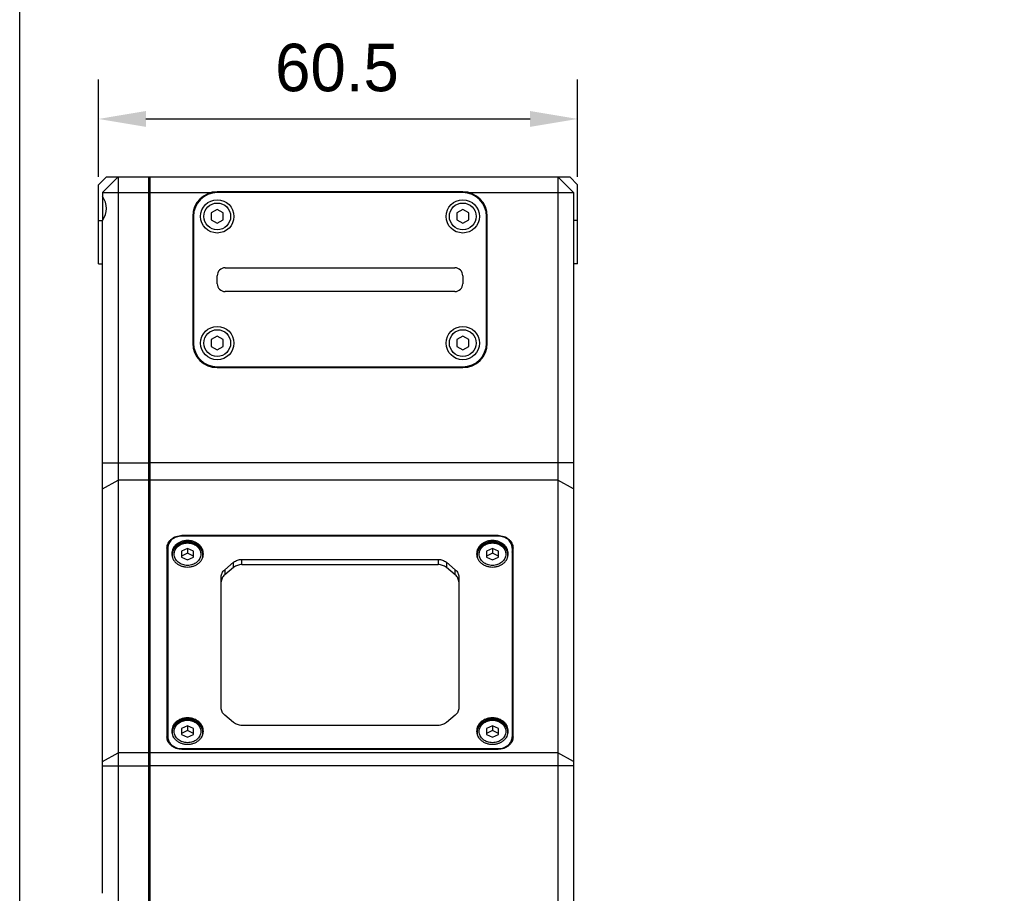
# Model space of a CAD drawing. Header units: millimetres. Extents: x 0 to 339, y 0 to 220.
# Tile 3 of 22: x 0 to 62, y 103 to 158. Entities that reach past the tile are written whole.
import ezdxf

# ---------------------------------------------------------------- set-up
doc = ezdxf.new("R2010")
doc.units = ezdxf.units.MM
doc.header["$LTSCALE"] = 23.1
doc.header["$PDMODE"] = 3
doc.header["$PDSIZE"] = 8
doc.layers.get('0').update_dxf_attribs({"linetype": 'CONTINUOUS'})
doc.layers.get('Defpoints').update_dxf_attribs({"linetype": 'CONTINUOUS'})
for name, color, linetype in [('00_COMPONENTS', 7, 'CONTINUOUS'), ('03_ALL_AXES', 7, 'CONTINUOUS'), ('09_ALL_ROUNDS', 7, 'CONTINUOUS'), ('10_ALL_CHAMFER', 7, 'CONTINUOUS'), ('51__DRAFT_DIMS', 7, 'CONTINUOUS')]:
    doc.layers.add(name, color=color, linetype=linetype)
doc.styles.get("Standard").update_dxf_attribs({"font": '兰亭黑 GBK.TTF'})
doc.dimstyles.new('DIMSTYLE_3', dxfattribs={"dimtxt": 3, "dimasz": 3, "dimexe": 2.5, "dimexo": 0.5, "dimgap": 0.75, "dimtad": 1, "dimlfac": 2, "dimdsep": 46, "dimtxsty": 'STANDARD', "dimblk": '_FILLED', "dimblk1": '_FILLED', "dimblk2": '_FILLED', "dimcen": 0.09, "dimclrt": 3, "dimazin": 2, "dimtp": 0.3, "dimtm": 0.3, "dimtfac": 1, "dimtofl": 0, "dimtmove": 0, "dimatfit": 3, "dimldrblk": '_FILLED', "dimfxl": 1, "dimtolj": 1, "dimarcsym": 0})

# ---------------------------------------------------------------- blocks, each defined once
blk = doc.blocks.new('_FILLED')
at = {"color": 0, "linetype": 'ByBlock'}
blk.add_solid([(0, 0), (-1, 0.167), (-1, -0.167)], dxfattribs=at)
blk = doc.blocks.new('*D9')
at = {"layer": '51__DRAFT_DIMS', "color": 0, "lineweight": -2}
for p, q in [((4.972, 148.27), (4.972, 154.422)), ((35.222, 148.27), (35.222, 154.422)), ((7.972, 151.922), (32.222, 151.922))]:
    blk.add_line(p, q, dxfattribs=at)
at = {"layer": 'Defpoints', "color": 0}
for p in [(35.222, 151.922), (4.972, 147.77), (35.222, 147.77)]:
    blk.add_point(p, dxfattribs=at)
at = {"layer": '51__DRAFT_DIMS', "color": 0, "linetype": 'ByBlock', "lineweight": -2, "xscale": 3, "yscale": 3, "zscale": 3, "rotation": 180}
blk.add_blockref('_FILLED', (4.972, 151.922), dxfattribs=at)
at = {"layer": '51__DRAFT_DIMS', "color": 0, "linetype": 'ByBlock', "lineweight": -2, "xscale": 3, "yscale": 3, "zscale": 3}
blk.add_blockref('_FILLED', (35.222, 151.922), dxfattribs=at)
at = {"layer": '51__DRAFT_DIMS', "color": 3, "insert": (20.029, 156.672), "char_height": 3, "attachment_point": 2, "line_spacing_factor": 0.9}
blk.add_mtext('\\A1;60.5', dxfattribs=at)

msp = doc.modelspace()

# ---------------------------------------------------------------- linework, layer by layer
msp.add_lwpolyline([(0, 219.8907), (339.0596, 219.8907), (339.0596, 0), (0, 0)], close=True)
at = {"layer": '00_COMPONENTS'}
for p, q in [((27.9717, 147.2698), (12.4717, 147.2698)), ((12.4717, 146.2029), (12.0967, 145.9864)), ((12.8467, 145.9864), (12.4717, 146.2029)), ((27.9717, 146.2029), (27.5967, 145.9864)), ((28.3467, 145.9864), (27.9717, 146.2029)), ((10.9717, 145.7698), (10.9717, 137.7698)), ((12.0967, 145.9864), (12.0967, 145.5533)), ((12.0967, 145.5533), (12.4717, 145.3368)), ((12.4717, 145.3368), (12.8467, 145.5533)), ((12.8467, 145.5533), (12.8467, 145.9864)), ((27.5967, 145.9864), (27.5967, 145.5533)), ((27.5967, 145.5533), (27.9717, 145.3368)), ((27.9717, 145.3368), (28.3467, 145.5533)), ((28.3467, 145.5533), (28.3467, 145.9864)), ((29.4717, 137.7698), (29.4717, 145.7698)), ((12.9717, 142.5198), (27.4717, 142.5198)), ((12.4717, 141.5198), (12.4717, 142.0198)), ((27.9717, 142.0198), (27.9717, 141.5198)), ((27.4717, 141.0198), (12.9717, 141.0198)), ((12.4717, 138.2029), (12.0967, 137.9864)), ((12.8467, 137.9864), (12.4717, 138.2029)), ((27.9717, 138.2029), (27.5967, 137.9864)), ((28.3467, 137.9864), (27.9717, 138.2029)), ((12.0967, 137.9864), (12.0967, 137.5533)), ((12.0967, 137.5533), (12.4717, 137.3368)), ((12.4717, 137.3368), (12.8467, 137.5533)), ((12.8467, 137.5533), (12.8467, 137.9864)), ((27.5967, 137.9864), (27.5967, 137.5533)), ((27.5967, 137.5533), (27.9717, 137.3368)), ((27.9717, 137.3368), (28.3467, 137.5533)), ((28.3467, 137.5533), (28.3467, 137.9864)), ((12.4717, 136.2698), (27.9717, 136.2698)), ((30.1967, 125.5744), (10.2467, 125.5744)), ((9.3467, 124.8196), (9.3467, 112.6555)), ((10.5967, 124.7991), (10.2217, 124.6175)), ((10.2217, 124.6175), (10.2217, 124.2544)), ((10.5967, 124.4995), (10.2217, 124.318)), ((10.5967, 124.7991), (10.5967, 124.4995)), ((10.9717, 124.6175), (10.5967, 124.7991)), ((10.9717, 124.318), (10.5967, 124.4995)), ((10.9717, 124.2544), (10.9717, 124.6175)), ((29.8467, 124.7991), (29.4717, 124.6175)), ((29.4717, 124.6175), (29.4717, 124.2544)), ((29.8467, 124.4995), (29.4717, 124.318)), ((29.8467, 124.7991), (29.8467, 124.4995)), ((30.2217, 124.6175), (29.8467, 124.7991)), ((30.2217, 124.318), (29.8467, 124.4995)), ((30.2217, 124.2544), (30.2217, 124.6175)), ((31.0967, 124.8196), (31.0967, 112.6555)), ((10.2217, 124.2544), (10.5967, 124.0728)), ((10.5967, 124.0728), (10.9717, 124.2544)), ((12.9414, 123.4523), (13.502, 123.9225)), ((13.502, 123.5957), (13.502, 123.9225)), ((14.0323, 123.78), (14.0323, 124.1067)), ((14.0323, 124.1067), (26.411, 124.1067)), ((14.0323, 123.78), (26.411, 123.78)), ((26.411, 124.1067), (26.411, 123.78)), ((26.9414, 123.9225), (26.9414, 123.5957)), ((26.9414, 123.9225), (27.502, 123.4523)), ((29.4717, 124.2544), (29.8467, 124.0728)), ((29.8467, 124.0728), (30.2217, 124.2544)), ((13.502, 123.5957), (12.9414, 123.1255)), ((12.9414, 123.4523), (12.9414, 123.1255)), ((27.502, 123.1255), (26.9414, 123.5957)), ((27.502, 123.1255), (27.502, 123.4523)), ((12.7217, 114.7226), (12.7217, 123.0075)), ((27.7217, 123.0075), (27.7217, 114.7226)), ((13.502, 113.8076), (12.9414, 114.2778)), ((27.502, 114.2778), (26.9414, 113.8076)), ((10.5967, 113.6028), (10.2217, 113.4213)), ((10.2217, 113.4213), (10.2217, 113.0581)), ((10.5967, 113.3033), (10.2217, 113.1217)), ((10.5967, 113.6028), (10.5967, 113.3033)), ((10.9717, 113.4213), (10.5967, 113.6028)), ((10.9717, 113.1217), (10.5967, 113.3033)), ((10.9717, 113.0581), (10.9717, 113.4213)), ((26.411, 113.6234), (14.0323, 113.6234)), ((29.8467, 113.6028), (29.4717, 113.4213)), ((29.4717, 113.4213), (29.4717, 113.0581)), ((29.8467, 113.3033), (29.4717, 113.1217)), ((30.2217, 113.4213), (29.8467, 113.6028)), ((29.8467, 113.6028), (29.8467, 113.3033)), ((30.2217, 113.1217), (29.8467, 113.3033)), ((30.2217, 113.0581), (30.2217, 113.4213)), ((10.2217, 113.0581), (10.5967, 112.8765)), ((10.5967, 112.8765), (10.9717, 113.0581)), ((29.4717, 113.0581), (29.8467, 112.8765)), ((29.8467, 112.8765), (30.2217, 113.0581)), ((10.2467, 112.1557), (10.2467, 112.1138)), ((10.2467, 112.1557), (30.1967, 112.1557)), ((30.1967, 112.1557), (30.1967, 112.1138))]:
    msp.add_line(p, q, dxfattribs=at)
for centre, radius in [((12.4717, 145.7698), 1.05), ((27.9717, 145.7698), 1.05), ((12.4717, 145.7698), 0.8439), ((27.9717, 145.7698), 0.8439), ((12.4717, 137.7698), 1.05), ((27.9717, 137.7698), 1.05), ((12.4717, 137.7698), 0.8439), ((27.9717, 137.7698), 0.8439)]:
    msp.add_circle(centre, radius, dxfattribs=at)
for centre, radius, start, end in [((12.4717, 145.7698), 1.5, 90, 180), ((27.9717, 145.7698), 1.5, 0, 90), ((12.9717, 142.0198), 0.5, 90, 180), ((27.4717, 142.0198), 0.5, 0, 90), ((12.9717, 141.5198), 0.5, 180, 270), ((27.4717, 141.5198), 0.5, 270, 0), ((12.4717, 137.7698), 1.5, 180, 270), ((27.9717, 137.7698), 1.5, 270, 0), ((10.3026, 124.3813), 0.7059, 173.388822, 176.670346), ((10.8908, 124.3813), 0.7059, 3.329654, 6.611178), ((29.5526, 124.3813), 0.7059, 173.388822, 176.670346), ((30.1408, 124.3813), 0.7059, 3.329654, 6.611178), ((10.3026, 113.1851), 0.7059, 173.388822, 176.670346), ((10.8908, 113.1851), 0.7059, 3.329654, 6.611178), ((29.5526, 113.1851), 0.7059, 173.388822, 176.670346), ((30.1408, 113.1851), 0.7059, 3.329654, 6.611178)]:
    msp.add_arc(centre, radius, start, end, dxfattribs=at)
for points, knots in [([(10.2467, 125.5744), (10.188, 125.5744), (10.0709, 125.5648), (9.9018, 125.522), (9.7457, 125.4525), (9.6084, 125.3586), (9.4952, 125.2438), (9.4107, 125.1122), (9.3585, 124.969), (9.3467, 124.869), (9.3467, 124.8196)], [0, 0, 0, 0, 0.1355133, 0.2695128, 0.4006703, 0.528019, 0.6511123, 0.7701389, 0.8859563, 1, 1, 1, 1]), ([(31.0967, 124.8196), (31.0967, 124.869), (31.0849, 124.969), (31.0326, 125.1122), (30.9482, 125.2438), (30.835, 125.3586), (30.6977, 125.4525), (30.5415, 125.522), (30.3724, 125.5648), (30.2554, 125.5744), (30.1967, 125.5744)], [0, 0, 0, 0, 0.1140437, 0.2298611, 0.3488877, 0.471981, 0.5993297, 0.7304872, 0.8644867, 1, 1, 1, 1]), ([(10.5967, 125.3018), (10.5314, 125.3018), (10.4014, 125.2912), (10.2135, 125.2437), (10.04, 125.1663), (9.8874, 125.062), (9.7617, 124.9345), (9.6679, 124.7883), (9.6098, 124.6292), (9.5967, 124.5181), (9.5967, 124.4632)], [0, 0, 0, 0, 0.1355131, 0.2695128, 0.4006704, 0.5280191, 0.6511124, 0.770139, 0.8859566, 1, 1, 1, 1]), ([(10.5967, 125.2202), (10.4752, 125.2202), (10.235, 125.1836), (9.9669, 125.0476), (9.7977, 124.8937), (9.6991, 124.762), (9.631, 124.617), (9.6073, 124.5141), (9.6014, 124.4626)], [0, 0, 0, 0, 0.2678059, 0.5257174, 0.6494895, 0.7693367, 0.8858153, 1, 1, 1, 1]), ([(9.6467, 124.3782), (9.6467, 124.4322), (9.6594, 124.5411), (9.7155, 124.6967), (9.8057, 124.8389), (9.9258, 124.9623), (10.0709, 125.0626), (10.291, 125.1617), (10.5967, 125.2124), (10.9024, 125.1617), (11.1225, 125.0625), (11.2675, 124.9623), (11.3877, 124.8389), (11.4779, 124.6967), (11.534, 124.5411), (11.5467, 124.4322), (11.5467, 124.3782)], [0, 0, 0, 0, 0.0584925, 0.1175993, 0.1778493, 0.2395967, 0.3029672, 0.3678346, 0.500002, 0.6321689, 0.6970357, 0.7604054, 0.8221519, 0.8824013, 0.9415077, 1, 1, 1, 1]), ([(9.7528, 124.4359), (9.7528, 124.4823), (9.7638, 124.5761), (9.8128, 124.7103), (9.892, 124.8337), (9.9981, 124.9413), (10.1269, 125.0294), (10.2733, 125.0946), (10.4319, 125.1347), (10.5967, 125.1483), (10.7615, 125.1347), (10.9201, 125.0946), (11.0665, 125.0294), (11.1953, 124.9413), (11.3013, 124.8337), (11.3805, 124.7103), (11.4295, 124.5761), (11.4406, 124.4823), (11.4406, 124.4359)], [0, 0, 0, 0, 0.0570235, 0.1149303, 0.1744438, 0.2359905, 0.2996649, 0.3652437, 0.4322435, 0.5, 0.5677565, 0.6347563, 0.7003351, 0.7640095, 0.8255562, 0.8850697, 0.9429765, 1, 1, 1, 1]), ([(11.5967, 124.4632), (11.5967, 124.5181), (11.5835, 124.6292), (11.5255, 124.7883), (11.4317, 124.9345), (11.3059, 125.062), (11.1534, 125.1663), (10.9798, 125.2437), (10.792, 125.2912), (10.6619, 125.3018), (10.5967, 125.3018)], [0, 0, 0, 0, 0.1140434, 0.229861, 0.3488876, 0.4719809, 0.5993296, 0.7304872, 0.8644869, 1, 1, 1, 1]), ([(11.592, 124.4626), (11.586, 124.5141), (11.5624, 124.617), (11.4942, 124.762), (11.3957, 124.8937), (11.2265, 125.0476), (10.9584, 125.1836), (10.7182, 125.2202), (10.5967, 125.2202)], [0, 0, 0, 0, 0.1141847, 0.2306633, 0.3505105, 0.4742826, 0.7321941, 1, 1, 1, 1]), ([(29.8467, 125.3018), (29.7814, 125.3018), (29.6514, 125.2912), (29.4635, 125.2437), (29.29, 125.1663), (29.1374, 125.062), (29.0117, 124.9345), (28.9179, 124.7883), (28.8598, 124.6292), (28.8467, 124.5181), (28.8467, 124.4632)], [0, 0, 0, 0, 0.1355131, 0.2695128, 0.4006704, 0.5280191, 0.6511124, 0.770139, 0.8859566, 1, 1, 1, 1]), ([(29.8467, 125.2202), (29.7252, 125.2202), (29.485, 125.1836), (29.2169, 125.0476), (29.0477, 124.8937), (28.9491, 124.762), (28.881, 124.617), (28.8573, 124.5141), (28.8514, 124.4626)], [0, 0, 0, 0, 0.2678059, 0.5257174, 0.6494895, 0.7693367, 0.8858153, 1, 1, 1, 1]), ([(28.8967, 124.3782), (28.8967, 124.4322), (28.9094, 124.5411), (28.9655, 124.6967), (29.0557, 124.8389), (29.1758, 124.9623), (29.3209, 125.0626), (29.541, 125.1617), (29.8467, 125.2124), (30.1524, 125.1617), (30.3725, 125.0625), (30.5175, 124.9623), (30.6377, 124.8389), (30.7279, 124.6967), (30.784, 124.5411), (30.7967, 124.4322), (30.7967, 124.3782)], [0, 0, 0, 0, 0.0584925, 0.1175993, 0.1778493, 0.2395967, 0.3029672, 0.3678346, 0.500002, 0.6321689, 0.6970357, 0.7604054, 0.8221519, 0.8824013, 0.9415077, 1, 1, 1, 1]), ([(29.0028, 124.4359), (29.0028, 124.4823), (29.0138, 124.5761), (29.0628, 124.7103), (29.142, 124.8337), (29.2481, 124.9413), (29.3769, 125.0294), (29.5233, 125.0946), (29.6819, 125.1347), (29.8467, 125.1483), (30.0115, 125.1347), (30.1701, 125.0946), (30.3165, 125.0294), (30.4453, 124.9413), (30.5513, 124.8337), (30.6305, 124.7103), (30.6795, 124.5761), (30.6906, 124.4823), (30.6906, 124.4359)], [0, 0, 0, 0, 0.0570235, 0.1149303, 0.1744438, 0.2359905, 0.2996649, 0.3652437, 0.4322435, 0.5, 0.5677565, 0.6347563, 0.7003351, 0.7640095, 0.8255562, 0.8850697, 0.9429765, 1, 1, 1, 1]), ([(30.8467, 124.4632), (30.8467, 124.5181), (30.8335, 124.6292), (30.7755, 124.7883), (30.6817, 124.9345), (30.5559, 125.062), (30.4034, 125.1663), (30.2298, 125.2437), (30.042, 125.2912), (29.9119, 125.3018), (29.8467, 125.3018)], [0, 0, 0, 0, 0.1140434, 0.229861, 0.3488876, 0.4719809, 0.5993296, 0.7304872, 0.8644869, 1, 1, 1, 1]), ([(30.842, 124.4626), (30.836, 124.5141), (30.8124, 124.617), (30.7442, 124.762), (30.6457, 124.8937), (30.4765, 125.0476), (30.2084, 125.1836), (29.9682, 125.2202), (29.8467, 125.2202)], [0, 0, 0, 0, 0.1141847, 0.2306633, 0.3505105, 0.4742826, 0.7321941, 1, 1, 1, 1]), ([(9.5967, 124.4632), (9.5967, 124.4083), (9.6098, 124.2972), (9.6679, 124.138), (9.7617, 123.9919), (9.8874, 123.8643), (10.04, 123.76), (10.2135, 123.6827), (10.4014, 123.6352), (10.5314, 123.6245), (10.5967, 123.6245)], [0, 0, 0, 0, 0.1140434, 0.229861, 0.3488876, 0.4719809, 0.5993296, 0.7304872, 0.8644869, 1, 1, 1, 1]), ([(9.7293, 124.0458), (9.7026, 124.0971), (9.661, 124.2056), (9.6467, 124.321), (9.6467, 124.3782)], [0, 0, 0, 0, 0.5029194, 1, 1, 1, 1]), ([(11.4406, 124.4359), (11.4406, 124.3896), (11.4295, 124.2958), (11.3805, 124.1616), (11.3013, 124.0382), (11.1953, 123.9306), (11.0665, 123.8425), (10.9201, 123.7773), (10.7615, 123.7372), (10.5967, 123.7236), (10.4319, 123.7372), (10.2733, 123.7773), (10.1269, 123.8425), (9.9981, 123.9306), (9.892, 124.0382), (9.8128, 124.1616), (9.7638, 124.2958), (9.7528, 124.3896), (9.7528, 124.4359)], [0, 0, 0, 0, 0.0570235, 0.1149303, 0.1744438, 0.2359905, 0.2996649, 0.3652437, 0.4322435, 0.5, 0.5677565, 0.6347563, 0.7003351, 0.7640095, 0.8255562, 0.8850697, 0.9429765, 1, 1, 1, 1]), ([(10.5967, 123.6245), (10.6619, 123.6245), (10.792, 123.6352), (10.9798, 123.6827), (11.1534, 123.76), (11.3059, 123.8643), (11.4317, 123.9919), (11.5255, 124.138), (11.5835, 124.2972), (11.5967, 124.4083), (11.5967, 124.4632)], [0, 0, 0, 0, 0.1355131, 0.2695128, 0.4006704, 0.5280191, 0.6511124, 0.770139, 0.8859566, 1, 1, 1, 1]), ([(11.5467, 124.3782), (11.5467, 124.321), (11.5324, 124.2055), (11.4907, 124.0969), (11.464, 124.0456)], [0, 0, 0, 0, 0.497076, 1, 1, 1, 1]), ([(28.8467, 124.4632), (28.8467, 124.4083), (28.8598, 124.2972), (28.9179, 124.138), (29.0117, 123.9919), (29.1374, 123.8643), (29.29, 123.76), (29.4635, 123.6827), (29.6514, 123.6352), (29.7814, 123.6245), (29.8467, 123.6245)], [0, 0, 0, 0, 0.1140434, 0.229861, 0.3488876, 0.4719809, 0.5993296, 0.7304872, 0.8644869, 1, 1, 1, 1]), ([(28.9793, 124.0458), (28.9526, 124.0971), (28.911, 124.2056), (28.8967, 124.321), (28.8967, 124.3782)], [0, 0, 0, 0, 0.5029194, 1, 1, 1, 1]), ([(30.6906, 124.4359), (30.6906, 124.3896), (30.6795, 124.2958), (30.6305, 124.1616), (30.5513, 124.0382), (30.4453, 123.9306), (30.3165, 123.8425), (30.1701, 123.7773), (30.0115, 123.7372), (29.8467, 123.7236), (29.6819, 123.7372), (29.5233, 123.7773), (29.3769, 123.8425), (29.2481, 123.9306), (29.142, 124.0382), (29.0628, 124.1616), (29.0138, 124.2958), (29.0028, 124.3896), (29.0028, 124.4359)], [0, 0, 0, 0, 0.0570235, 0.1149303, 0.1744438, 0.2359905, 0.2996649, 0.3652437, 0.4322435, 0.5, 0.5677565, 0.6347563, 0.7003351, 0.7640095, 0.8255562, 0.8850697, 0.9429765, 1, 1, 1, 1]), ([(29.8467, 123.6245), (29.9119, 123.6245), (30.042, 123.6352), (30.2298, 123.6827), (30.4034, 123.76), (30.5559, 123.8643), (30.6817, 123.9919), (30.7755, 124.138), (30.8335, 124.2972), (30.8467, 124.4083), (30.8467, 124.4632)], [0, 0, 0, 0, 0.1355131, 0.2695128, 0.4006704, 0.5280191, 0.6511124, 0.770139, 0.8859566, 1, 1, 1, 1]), ([(30.7967, 124.3782), (30.7967, 124.321), (30.7824, 124.2055), (30.7407, 124.0969), (30.714, 124.0456)], [0, 0, 0, 0, 0.497076, 1, 1, 1, 1]), ([(13.502, 123.9225), (13.5733, 123.9823), (13.744, 124.0759), (13.9354, 124.1067), (14.0323, 124.1067)], [0, 0, 0, 0, 0.4894178, 1, 1, 1, 1]), ([(14.0323, 123.78), (13.9354, 123.78), (13.744, 123.7491), (13.5733, 123.6555), (13.502, 123.5957)], [0, 0, 0, 0, 0.5105822, 1, 1, 1, 1]), ([(26.411, 124.1067), (26.508, 124.1067), (26.6993, 124.0759), (26.8701, 123.9823), (26.9414, 123.9225)], [0, 0, 0, 0, 0.5105822, 1, 1, 1, 1]), ([(26.9414, 123.5957), (26.8701, 123.6555), (26.6993, 123.7491), (26.508, 123.78), (26.411, 123.78)], [0, 0, 0, 0, 0.4894178, 1, 1, 1, 1]), ([(12.7217, 123.0075), (12.7217, 123.0487), (12.7315, 123.132), (12.7751, 123.2514), (12.8454, 123.361), (12.9073, 123.4237), (12.9414, 123.4523)], [0, 0, 0, 0, 0.2416271, 0.4870134, 0.7391986, 1, 1, 1, 1]), ([(12.9414, 123.1255), (12.9073, 123.097), (12.8454, 123.0342), (12.7751, 122.9246), (12.7315, 122.8053), (12.7217, 122.7219), (12.7217, 122.6807)], [0, 0, 0, 0, 0.2608014, 0.5129866, 0.7583729, 1, 1, 1, 1]), ([(27.502, 123.4523), (27.5361, 123.4237), (27.5979, 123.361), (27.6683, 123.2514), (27.7118, 123.132), (27.7217, 123.0487), (27.7217, 123.0075)], [0, 0, 0, 0, 0.2608014, 0.5129866, 0.7583729, 1, 1, 1, 1]), ([(27.7217, 122.6807), (27.7217, 122.7219), (27.7118, 122.8053), (27.6683, 122.9246), (27.5979, 123.0342), (27.5361, 123.097), (27.502, 123.1255)], [0, 0, 0, 0, 0.2416271, 0.4870134, 0.7391986, 1, 1, 1, 1]), ([(12.9414, 114.2778), (12.9073, 114.3064), (12.8454, 114.3691), (12.7751, 114.4787), (12.7315, 114.5981), (12.7217, 114.6814), (12.7217, 114.7226)], [0, 0, 0, 0, 0.2608014, 0.5129866, 0.7583729, 1, 1, 1, 1]), ([(27.7217, 114.7226), (27.7217, 114.6814), (27.7118, 114.5981), (27.6683, 114.4787), (27.5979, 114.3691), (27.5361, 114.3064), (27.502, 114.2778)], [0, 0, 0, 0, 0.2416271, 0.4870134, 0.7391986, 1, 1, 1, 1]), ([(10.5967, 114.1056), (10.5314, 114.1056), (10.4014, 114.0949), (10.2135, 114.0474), (10.04, 113.9701), (9.8874, 113.8658), (9.7617, 113.7382), (9.6679, 113.5921), (9.6098, 113.4329), (9.5967, 113.3218), (9.5967, 113.2669)], [0, 0, 0, 0, 0.1355131, 0.2695128, 0.4006704, 0.5280191, 0.6511124, 0.770139, 0.8859566, 1, 1, 1, 1]), ([(10.5967, 114.0239), (10.4752, 114.0239), (10.235, 113.9874), (9.9669, 113.8514), (9.7977, 113.6974), (9.6991, 113.5657), (9.631, 113.4208), (9.6073, 113.3178), (9.6014, 113.2664)], [0, 0, 0, 0, 0.2678059, 0.5257174, 0.6494895, 0.7693367, 0.8858153, 1, 1, 1, 1]), ([(9.6467, 113.1819), (9.6467, 113.2359), (9.6594, 113.3448), (9.7155, 113.5005), (9.8057, 113.6427), (9.9258, 113.766), (10.0709, 113.8663), (10.291, 113.9654), (10.5967, 114.0161), (10.9024, 113.9654), (11.1225, 113.8663), (11.2675, 113.766), (11.3877, 113.6427), (11.4779, 113.5005), (11.534, 113.3448), (11.5467, 113.2359), (11.5467, 113.1819)], [0, 0, 0, 0, 0.0584925, 0.1175993, 0.1778493, 0.2395967, 0.3029672, 0.3678346, 0.500002, 0.6321689, 0.6970357, 0.7604054, 0.8221519, 0.8824013, 0.9415077, 1, 1, 1, 1]), ([(9.7528, 113.2397), (9.7528, 113.286), (9.7638, 113.3798), (9.8128, 113.5141), (9.892, 113.6374), (9.9981, 113.7451), (10.1269, 113.8331), (10.2733, 113.8984), (10.4319, 113.9385), (10.5967, 113.952), (10.7615, 113.9385), (10.9201, 113.8984), (11.0665, 113.8331), (11.1953, 113.7451), (11.3013, 113.6374), (11.3805, 113.5141), (11.4295, 113.3798), (11.4406, 113.286), (11.4406, 113.2397)], [0, 0, 0, 0, 0.0570235, 0.1149303, 0.1744438, 0.2359905, 0.2996649, 0.3652437, 0.4322435, 0.5, 0.5677565, 0.6347563, 0.7003351, 0.7640095, 0.8255562, 0.8850697, 0.9429765, 1, 1, 1, 1]), ([(11.5967, 113.2669), (11.5967, 113.3218), (11.5835, 113.4329), (11.5255, 113.5921), (11.4317, 113.7382), (11.3059, 113.8658), (11.1534, 113.9701), (10.9798, 114.0474), (10.792, 114.0949), (10.6619, 114.1056), (10.5967, 114.1056)], [0, 0, 0, 0, 0.1140434, 0.229861, 0.3488876, 0.4719809, 0.5993296, 0.7304872, 0.8644869, 1, 1, 1, 1]), ([(11.592, 113.2664), (11.586, 113.3178), (11.5624, 113.4208), (11.4942, 113.5657), (11.3957, 113.6974), (11.2265, 113.8514), (10.9584, 113.9874), (10.7182, 114.0239), (10.5967, 114.0239)], [0, 0, 0, 0, 0.1141847, 0.2306633, 0.3505105, 0.4742826, 0.7321941, 1, 1, 1, 1]), ([(14.0323, 113.6234), (13.9354, 113.6234), (13.744, 113.6542), (13.5733, 113.7478), (13.502, 113.8076)], [0, 0, 0, 0, 0.5105822, 1, 1, 1, 1]), ([(26.9414, 113.8076), (26.8701, 113.7478), (26.6993, 113.6542), (26.508, 113.6234), (26.411, 113.6234)], [0, 0, 0, 0, 0.4894178, 1, 1, 1, 1]), ([(29.8467, 114.1056), (29.7814, 114.1056), (29.6514, 114.0949), (29.4635, 114.0474), (29.29, 113.9701), (29.1374, 113.8658), (29.0117, 113.7382), (28.9179, 113.5921), (28.8598, 113.4329), (28.8467, 113.3218), (28.8467, 113.2669)], [0, 0, 0, 0, 0.1355131, 0.2695128, 0.4006704, 0.5280191, 0.6511124, 0.770139, 0.8859566, 1, 1, 1, 1]), ([(29.8467, 114.0239), (29.7252, 114.0239), (29.485, 113.9874), (29.2169, 113.8514), (29.0477, 113.6974), (28.9491, 113.5657), (28.881, 113.4208), (28.8573, 113.3178), (28.8514, 113.2664)], [0, 0, 0, 0, 0.2678059, 0.5257174, 0.6494895, 0.7693367, 0.8858153, 1, 1, 1, 1]), ([(28.8967, 113.1819), (28.8967, 113.2359), (28.9094, 113.3448), (28.9655, 113.5005), (29.0557, 113.6427), (29.1758, 113.766), (29.3209, 113.8663), (29.541, 113.9654), (29.8467, 114.0161), (30.1524, 113.9654), (30.3725, 113.8663), (30.5175, 113.766), (30.6377, 113.6427), (30.7279, 113.5005), (30.784, 113.3448), (30.7967, 113.2359), (30.7967, 113.1819)], [0, 0, 0, 0, 0.0584925, 0.1175993, 0.1778493, 0.2395967, 0.3029672, 0.3678346, 0.500002, 0.6321689, 0.6970357, 0.7604054, 0.8221519, 0.8824013, 0.9415077, 1, 1, 1, 1]), ([(29.0028, 113.2397), (29.0028, 113.286), (29.0138, 113.3798), (29.0628, 113.5141), (29.142, 113.6374), (29.2481, 113.7451), (29.3769, 113.8331), (29.5233, 113.8984), (29.6819, 113.9385), (29.8467, 113.952), (30.0115, 113.9385), (30.1701, 113.8984), (30.3165, 113.8331), (30.4453, 113.7451), (30.5513, 113.6374), (30.6305, 113.5141), (30.6795, 113.3798), (30.6906, 113.286), (30.6906, 113.2397)], [0, 0, 0, 0, 0.0570235, 0.1149303, 0.1744438, 0.2359905, 0.2996649, 0.3652437, 0.4322435, 0.5, 0.5677565, 0.6347563, 0.7003351, 0.7640095, 0.8255562, 0.8850697, 0.9429765, 1, 1, 1, 1]), ([(30.8467, 113.2669), (30.8467, 113.3218), (30.8335, 113.4329), (30.7755, 113.5921), (30.6817, 113.7382), (30.5559, 113.8658), (30.4034, 113.9701), (30.2298, 114.0474), (30.042, 114.0949), (29.9119, 114.1056), (29.8467, 114.1056)], [0, 0, 0, 0, 0.1140434, 0.229861, 0.3488876, 0.4719809, 0.5993296, 0.7304872, 0.8644869, 1, 1, 1, 1]), ([(30.842, 113.2664), (30.836, 113.3178), (30.8124, 113.4208), (30.7442, 113.5657), (30.6457, 113.6974), (30.4765, 113.8514), (30.2084, 113.9874), (29.9682, 114.0239), (29.8467, 114.0239)], [0, 0, 0, 0, 0.1141847, 0.2306633, 0.3505105, 0.4742826, 0.7321941, 1, 1, 1, 1]), ([(9.5967, 113.2669), (9.5967, 113.212), (9.6098, 113.1009), (9.6679, 112.9418), (9.7617, 112.7956), (9.8874, 112.6681), (10.04, 112.5638), (10.2135, 112.4865), (10.4014, 112.4389), (10.5314, 112.4283), (10.5967, 112.4283)], [0, 0, 0, 0, 0.1140434, 0.229861, 0.3488876, 0.4719809, 0.5993296, 0.7304872, 0.8644869, 1, 1, 1, 1]), ([(9.7293, 112.8495), (9.7026, 112.9008), (9.661, 113.0093), (9.6467, 113.1248), (9.6467, 113.1819)], [0, 0, 0, 0, 0.5029194, 1, 1, 1, 1]), ([(11.4406, 113.2397), (11.4406, 113.1933), (11.4295, 113.0996), (11.3805, 112.9653), (11.3013, 112.842), (11.1953, 112.7343), (11.0665, 112.6463), (10.9201, 112.581), (10.7615, 112.5409), (10.5967, 112.5274), (10.4319, 112.5409), (10.2733, 112.581), (10.1269, 112.6463), (9.9981, 112.7343), (9.892, 112.842), (9.8128, 112.9653), (9.7638, 113.0996), (9.7528, 113.1933), (9.7528, 113.2397)], [0, 0, 0, 0, 0.0570235, 0.1149303, 0.1744438, 0.2359905, 0.2996649, 0.3652437, 0.4322435, 0.5, 0.5677565, 0.6347563, 0.7003351, 0.7640095, 0.8255562, 0.8850697, 0.9429765, 1, 1, 1, 1]), ([(10.5967, 112.4283), (10.6619, 112.4283), (10.792, 112.4389), (10.9798, 112.4865), (11.1534, 112.5638), (11.3059, 112.6681), (11.4317, 112.7956), (11.5255, 112.9418), (11.5835, 113.1009), (11.5967, 113.212), (11.5967, 113.2669)], [0, 0, 0, 0, 0.1355131, 0.2695128, 0.4006704, 0.5280191, 0.6511124, 0.770139, 0.8859566, 1, 1, 1, 1]), ([(11.5467, 113.1819), (11.5467, 113.1247), (11.5324, 113.0092), (11.4907, 112.9007), (11.464, 112.8493)], [0, 0, 0, 0, 0.497076, 1, 1, 1, 1]), ([(28.8467, 113.2669), (28.8467, 113.212), (28.8598, 113.1009), (28.9179, 112.9418), (29.0117, 112.7956), (29.1374, 112.6681), (29.29, 112.5638), (29.4635, 112.4865), (29.6514, 112.4389), (29.7814, 112.4283), (29.8467, 112.4283)], [0, 0, 0, 0, 0.1140434, 0.229861, 0.3488876, 0.4719809, 0.5993296, 0.7304872, 0.8644869, 1, 1, 1, 1]), ([(28.9793, 112.8495), (28.9526, 112.9008), (28.911, 113.0093), (28.8967, 113.1248), (28.8967, 113.1819)], [0, 0, 0, 0, 0.5029194, 1, 1, 1, 1]), ([(30.6906, 113.2397), (30.6906, 113.1933), (30.6795, 113.0996), (30.6305, 112.9653), (30.5513, 112.842), (30.4453, 112.7343), (30.3165, 112.6463), (30.1701, 112.581), (30.0115, 112.5409), (29.8467, 112.5274), (29.6819, 112.5409), (29.5233, 112.581), (29.3769, 112.6463), (29.2481, 112.7343), (29.142, 112.842), (29.0628, 112.9653), (29.0138, 113.0996), (29.0028, 113.1933), (29.0028, 113.2397)], [0, 0, 0, 0, 0.0570235, 0.1149303, 0.1744438, 0.2359905, 0.2996649, 0.3652437, 0.4322435, 0.5, 0.5677565, 0.6347563, 0.7003351, 0.7640095, 0.8255562, 0.8850697, 0.9429765, 1, 1, 1, 1]), ([(29.8467, 112.4283), (29.9119, 112.4283), (30.042, 112.4389), (30.2298, 112.4865), (30.4034, 112.5638), (30.5559, 112.6681), (30.6817, 112.7956), (30.7755, 112.9418), (30.8335, 113.1009), (30.8467, 113.212), (30.8467, 113.2669)], [0, 0, 0, 0, 0.1355131, 0.2695128, 0.4006704, 0.5280191, 0.6511124, 0.770139, 0.8859566, 1, 1, 1, 1]), ([(30.7967, 113.1819), (30.7967, 113.1247), (30.7824, 113.0092), (30.7407, 112.9007), (30.714, 112.8493)], [0, 0, 0, 0, 0.497076, 1, 1, 1, 1]), ([(9.3467, 112.9105), (9.3467, 112.8611), (9.3585, 112.7611), (9.4107, 112.6179), (9.4952, 112.4863), (9.6084, 112.3715), (9.7457, 112.2776), (9.9018, 112.2081), (10.0709, 112.1653), (10.188, 112.1557), (10.2467, 112.1557)], [0, 0, 0, 0, 0.1140437, 0.2298611, 0.3488877, 0.471981, 0.5993297, 0.7304872, 0.8644867, 1, 1, 1, 1]), ([(30.1967, 112.1557), (30.2554, 112.1557), (30.3724, 112.1653), (30.5415, 112.2081), (30.6977, 112.2776), (30.835, 112.3715), (30.9482, 112.4863), (31.0326, 112.6179), (31.0849, 112.7611), (31.0967, 112.8611), (31.0967, 112.9105)], [0, 0, 0, 0, 0.1355133, 0.2695128, 0.4006703, 0.528019, 0.6511123, 0.7701389, 0.8859563, 1, 1, 1, 1])]:
    msp.add_open_spline(points, degree=3, knots=knots, dxfattribs=at)
at = {"layer": '03_ALL_AXES'}
for p, q in [((8.1217, 148.2698), (8.1217, 98.1198)), ((8.2217, 147.8198), (8.1217, 147.8198)), ((8.2217, 146.7698), (8.1217, 146.7698)), ((4.9717, 142.7698), (4.9717, 145.5198)), ((4.9717, 145.5198), (5.2217, 145.5198)), ((35.2217, 145.5198), (34.9717, 145.5198)), ((35.2217, 142.7698), (35.2217, 145.5198)), ((4.9717, 142.7698), (5.2217, 142.7698)), ((35.2217, 142.7698), (34.9717, 142.7698)), ((8.2217, 130.2053), (8.1217, 130.2053)), ((8.2217, 128.8709), (8.1217, 128.8709)), ((8.2217, 111.647), (8.1217, 111.647)), ((8.2217, 111.0751), (8.1217, 111.0751))]:
    msp.add_line(p, q, dxfattribs=at)
at = {"layer": '09_ALL_ROUNDS'}
for p, q in [((8.2217, 148.2698), (8.2217, 98.0198)), ((8.2217, 147.2698), (12.0812, 147.2698)), ((27.9717, 147.3198), (12.4717, 147.3198)), ((10.9217, 145.7698), (10.9217, 137.7698)), ((29.5217, 137.7698), (29.5217, 145.7698)), ((12.4717, 136.2198), (27.9717, 136.2198)), ((10.2467, 125.6163), (10.2467, 125.5744)), ((30.1967, 125.6163), (10.2467, 125.6163)), ((30.1967, 125.6163), (30.1967, 125.5744)), ((9.2967, 124.8196), (9.2967, 112.9105)), ((31.1467, 112.9105), (31.1467, 124.8196)), ((10.2467, 112.1138), (30.1967, 112.1138))]:
    msp.add_line(p, q, dxfattribs=at)
for centre, start, end in [((12.4717, 145.7698), 90, 180), ((27.9717, 145.7698), 0, 90), ((12.4717, 137.7698), 180, 270), ((27.9717, 137.7698), 270, 0)]:
    msp.add_arc(centre, 1.55, start, end, dxfattribs=at)
for points, knots in [([(9.2967, 124.8196), (9.2967, 124.8718), (9.3092, 124.9773), (9.3643, 125.1285), (9.4535, 125.2673), (9.5729, 125.3885), (9.7178, 125.4876), (9.8827, 125.5611), (10.0612, 125.6062), (10.1847, 125.6163), (10.2467, 125.6163)], [0, 0, 0, 0, 0.1140433, 0.229861, 0.3488877, 0.4719809, 0.5993297, 0.7304873, 0.8644871, 1, 1, 1, 1]), ([(30.1967, 125.6163), (30.2587, 125.6163), (30.3822, 125.6062), (30.5607, 125.5611), (30.7256, 125.4876), (30.8705, 125.3885), (30.9899, 125.2673), (31.0791, 125.1285), (31.1342, 124.9773), (31.1467, 124.8718), (31.1467, 124.8196)], [0, 0, 0, 0, 0.1355129, 0.2695127, 0.4006703, 0.5280191, 0.6511123, 0.770139, 0.8859567, 1, 1, 1, 1]), ([(9.3467, 124.5845), (9.3303, 124.5439), (9.3052, 124.4599), (9.2967, 124.3727), (9.2967, 124.3294)], [0, 0, 0, 0, 0.5027002, 1, 1, 1, 1]), ([(31.1467, 124.3294), (31.1467, 124.3727), (31.1382, 124.4599), (31.1131, 124.5439), (31.0967, 124.5845)], [0, 0, 0, 0, 0.4972998, 1, 1, 1, 1]), ([(10.2467, 112.1138), (10.1847, 112.1138), (10.0612, 112.1239), (9.8827, 112.169), (9.7178, 112.2425), (9.5729, 112.3416), (9.4535, 112.4628), (9.3643, 112.6016), (9.3092, 112.7528), (9.2967, 112.8583), (9.2967, 112.9105)], [0, 0, 0, 0, 0.1355129, 0.2695127, 0.4006703, 0.5280191, 0.6511123, 0.770139, 0.8859567, 1, 1, 1, 1]), ([(31.1467, 112.9105), (31.1467, 112.8583), (31.1342, 112.7528), (31.0791, 112.6016), (30.9899, 112.4628), (30.8705, 112.3416), (30.7256, 112.2425), (30.5607, 112.169), (30.3822, 112.1239), (30.2587, 112.1138), (30.1967, 112.1138)], [0, 0, 0, 0, 0.1140433, 0.229861, 0.3488877, 0.4719809, 0.5993297, 0.7304873, 0.8644871, 1, 1, 1, 1])]:
    msp.add_open_spline(points, degree=3, knots=knots, dxfattribs=at)
at = {"layer": '10_ALL_CHAMFER'}
for p, q in [((5.4717, 148.2698), (4.9717, 147.7698)), ((5.2217, 147.2698), (6.2217, 148.2698)), ((5.4717, 148.2698), (34.7217, 148.2698)), ((6.2217, 148.2698), (6.2217, 98.1198)), ((33.9717, 148.2698), (33.9717, 98.0198)), ((34.9717, 147.2698), (33.9717, 148.2698)), ((35.2217, 147.7698), (34.7217, 148.2698)), ((4.9717, 145.5198), (4.9717, 147.7698)), ((35.2217, 145.5198), (35.2217, 147.7698)), ((5.2217, 147.2698), (5.2217, 145.5204)), ((5.2217, 147.2698), (8.1217, 147.2698)), ((28.3622, 147.2698), (34.9717, 147.2698)), ((34.9717, 147.2698), (34.9717, 98.0198)), ((5.2217, 103.0198), (5.2217, 145.5198)), ((5.2217, 130.2053), (8.1217, 130.2053)), ((34.9717, 130.2053), (8.2217, 130.2053)), ((5.2217, 128.5714), (6.2217, 129.116)), ((8.1217, 129.116), (6.2217, 129.116)), ((33.9717, 129.116), (8.2217, 129.116)), ((34.9717, 128.5714), (33.9717, 129.116)), ((5.2217, 111.3474), (6.2217, 111.8921)), ((8.1217, 111.8921), (6.2217, 111.8921)), ((33.9717, 111.8921), (8.2217, 111.8921)), ((34.9717, 111.3474), (33.9717, 111.8921)), ((5.2217, 111.0751), (8.1217, 111.0751)), ((34.9717, 111.0751), (8.2217, 111.0751))]:
    msp.add_line(p, q, dxfattribs=at)
msp.add_ellipse((4.2217, 146.2698), major_axis=(0, 1.25), ratio=1, start_param=-2.2142974, end_param=-0.9272952, dxfattribs=at)

# ---------------------------------------------------------------- dimensions: what is measured, and where the dimension line sits
at = {"layer": '51__DRAFT_DIMS'}
dim = msp.add_linear_dim(base=(35.2217, 151.9221), p1=(4.9717, 147.7698), p2=(35.2217, 147.7698), dimstyle='DIMSTYLE_3', dxfattribs=at)
dim.commit()
dim.dimension.update_dxf_attribs({"geometry": '*D9', "text_midpoint": (20.0293, 151.9221), "dimtype": 160})

doc.saveas('drawing.dxf')
